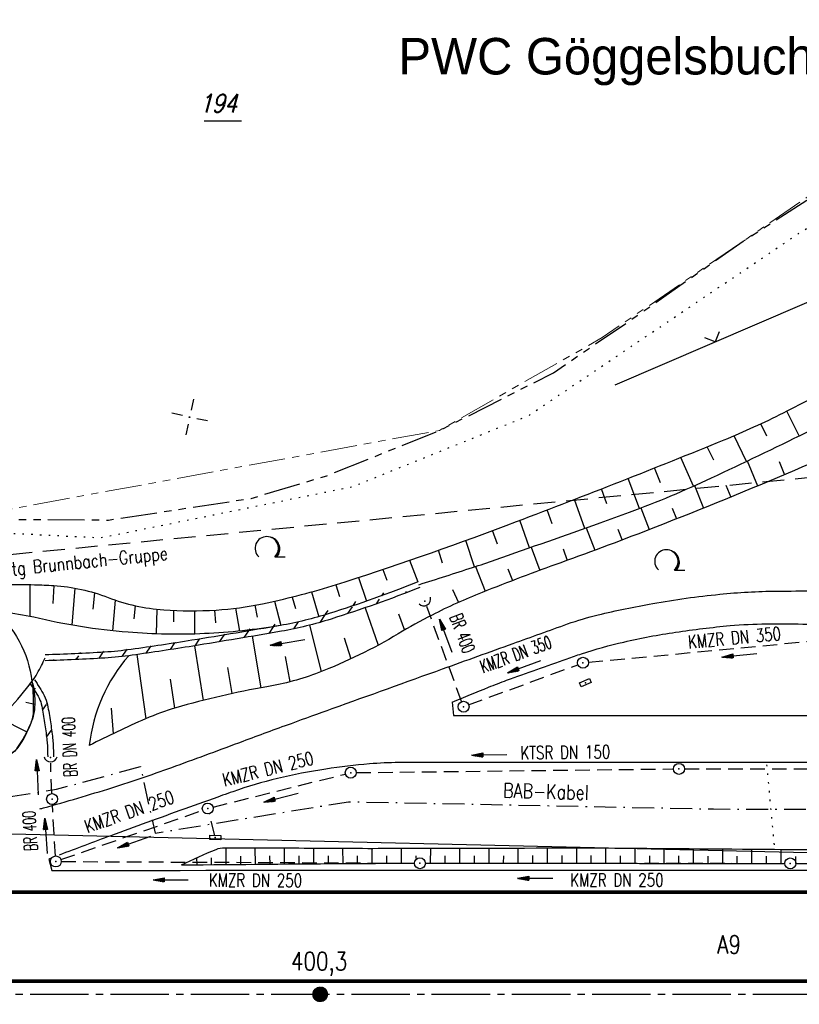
# Model space of a CAD drawing. Extents: x 0 to 1135, y 0 to 420.
# Tile 6 of 77: x 79 to 185, y 213 to 348. Entities that reach past the tile are written whole.
import ezdxf
from ezdxf.enums import TextEntityAlignment as Align

# ---------------------------------------------------------------- set-up
doc = ezdxf.new("R2010")
doc.units = 0
doc.header["$LTSCALE"] = 2
doc.header["$MEASUREMENT"] = 0
for name, pattern in [('ACHSE', [5.5, 4, -0.5, 0.5, -0.5]), ('AUSGEZOGEN', [0]), ('BAB-FM2', [2.6, 1.5, -0.5, 0.1, -0.5]), ('EinAusfädelung', [3.5, 2.5, -1]), ('GESTRICH-X2', [1.5, 1, -0.5]), ('GESTRICHELTX3', [2.25, 1.5, -0.75]), ('PHANTOMX2', [5, 2.5, -0.5, 0.5, -0.5, 0.5, -0.5]), ('PUNKTX2_STR', [0.6, 0.1, -0.5])]:
    doc.linetypes.add(name, pattern=pattern)
doc.layers.get('0').update_dxf_attribs({"color": 8, "linetype": 'AUSGEZOGEN'})
for name, color, linetype in [('ACHSETOP', 250, 'ACHSE'), ('BAB_FM', 8, 'BAB-FM2'), ('BOESCHG', 8, 'AUSGEZOGEN'), ('DURCHL', 200, 'GESTRICH-X2'), ('EINAUSF', 8, 'EinAusfädelung'), ('FBRTOP', 8, 'AUSGEZOGEN'), ('FLSTNR-BAB', 7, 'AUSGEZOGEN'), ('GRABEN', 8, 'AUSGEZOGEN'), ('GRENZL-BAB', 7, 'AUSGEZOGEN'), ('HEKT_B', 250, 'CONTINUOUS'), ('KANAL', 200, 'GESTRICH-X2'), ('Lichtwellenleiter COLT', 8, 'PHANTOMX2'), ('Lichtwellenleiter GLH', 8, 'PHANTOMX2'), ('NETZ', 250, 'AUSGEZOGEN'), ('NUTZUNG', 8, 'PUNKTX2_STR'), ('PFEIL', 200, 'CONTINUOUS'), ('PFEILTOP', 8, 'AUSGEZOGEN'), ('Rinne', 200, 'CONTINUOUS'), ('RRB', 4, 'AUSGEZOGEN'), ('SCHRIFT', 8, 'AUSGEZOGEN'), ('SCHSYMBOL', 200, 'AUSGEZOGEN'), ('TEXTO', 200, 'CONTINUOUS'), ('W-LTG', 8, 'GESTRICHELTX3'), ('WALD', 8, 'AUSGEZOGEN'), ('ZAUN', 8, 'AUSGEZOGEN')]:
    doc.layers.add(name, color=color, linetype=linetype)
doc.styles.add('ROMANS', font='romans.shx', dxfattribs={"width": 0.8})
doc.styles.add('UNIR-O', font='unir_o.shx')
pattern_1 = [(56.3775491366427, (83.78803762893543, 260.6729717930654), (-2.081760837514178, 1.384294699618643), [])]

# ---------------------------------------------------------------- blocks, each defined once
blk = doc.blocks.new('IKR')
at = {"color": 0}
for p, q in [((0, 1), (0, 2.5)), ((-2.5, 0), (-1, 0)), ((1, 0), (2.5, 0)), ((0, -2.5), (0, -1))]:
    blk.add_line(p, q, dxfattribs=at)
blk.add_circle((0, 0), 0.05, dxfattribs=at)
blk.add_point((0, 0), dxfattribs=at)
blk = doc.blocks.new('*X18')
at = {"color": 0}
for p, q in [((212.2338378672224, 257.3935923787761), (213.2417524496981, 258.4015069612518)), ((212.2358318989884, 257.4662970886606), (213.1690477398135, 258.3995129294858)), ((212.2367523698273, 257.3257962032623), (213.3095486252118, 258.3985924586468)), ((212.2437289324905, 257.2620620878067), (213.3732827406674, 258.3916158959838)), ((212.2440325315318, 257.5452083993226), (213.0901364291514, 258.3913122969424)), ((212.2541807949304, 257.201803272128), (213.4335415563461, 258.3811640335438)), ((212.2606187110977, 257.6325052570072), (213.0028395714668, 258.3747261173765)), ((212.2676832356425, 257.1445950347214), (213.4907497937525, 258.3676615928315)), ((212.283919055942, 257.0901201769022), (213.5452246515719, 258.3514257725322)), ((212.2898237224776, 257.732420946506), (212.9029238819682, 258.3455211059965)), ((212.3026459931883, 257.0381364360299), (213.5972083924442, 258.3326988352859)), ((212.3236761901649, 256.9884559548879), (213.6468888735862, 258.3116686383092)), ((212.3425626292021, 257.8558705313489), (212.7794742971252, 258.2927821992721)), ((212.3468627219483, 256.9409318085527), (213.6944130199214, 258.2884821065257)), ((212.3720904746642, 256.8954488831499), (213.7398959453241, 258.2632543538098)), ((212.3992698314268, 256.8519175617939), (213.7834272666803, 258.2360749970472)), ((212.4283322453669, 256.8102692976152), (213.8250755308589, 258.2070125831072)), ((212.4592271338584, 256.7704535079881), (213.864891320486, 258.1761176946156)), ((212.4919197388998, 256.7324354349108), (213.9029093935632, 258.1434250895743)), ((212.5263897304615, 256.6961947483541), (213.9391500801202, 258.1089550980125)), ((212.5626304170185, 256.6617247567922), (213.9736200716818, 258.0727144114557)), ((212.6006484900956, 256.6290321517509), (214.0063126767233, 258.0346963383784)), ((212.6404642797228, 256.5981372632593), (214.0372075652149, 257.9948805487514)), ((212.6821125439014, 256.5690748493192), (214.0662699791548, 257.9532322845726)), ((212.7256438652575, 256.5418954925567), (214.0934493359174, 257.9097009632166)), ((212.7711267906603, 256.5166677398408), (214.1186770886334, 257.8642180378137)), ((212.8186509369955, 256.4934812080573), (214.1418636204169, 257.8166938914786)), ((212.8683314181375, 256.4724510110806), (214.1628938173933, 257.7670134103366)), ((212.9203151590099, 256.4537240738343), (214.1816207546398, 257.7150296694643)), ((212.9747900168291, 256.437488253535), (214.1978565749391, 257.6605548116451)), ((213.0319982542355, 256.4239858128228), (214.2113590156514, 257.6033465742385)), ((213.0922570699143, 256.4135339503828), (214.2218108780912, 257.5430877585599)), ((213.1559911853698, 256.4065573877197), (214.2287874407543, 257.4793536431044)), ((213.2237873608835, 256.4036428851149), (214.2317019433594, 257.4115574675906)), ((213.2964920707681, 256.4056369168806), (214.2297079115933, 257.3388527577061)), ((213.3754033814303, 256.4138375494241), (214.22150727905, 257.2599414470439)), ((213.4627002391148, 256.43042372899), (214.2049210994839, 257.1726445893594)), ((213.5626159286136, 256.4596287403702), (214.1757160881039, 257.0727288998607)), ((213.6860655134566, 256.5123676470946), (214.1229771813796, 256.9492793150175))]:
    blk.add_line(p, q, dxfattribs=at)
blk = doc.blocks.new('SRMAST2')
at = {"color": 0}
blk.add_circle((0, 0), 0.9989724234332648, dxfattribs=at)
blk.add_point((0, 0), dxfattribs=at)
blk.add_blockref('*X18', (-213.2327699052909, -257.4025749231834))
blk = doc.blocks.new('LW')
at = {"color": 0}
blk.add_line((1.183104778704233, 0.00323922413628), (2.575020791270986, 0.00323922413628), dxfattribs=at)
for centre, radius, start, end in [((0.0650084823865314, 1.189342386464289), 1.6, 312.7201705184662, 226.724910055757), ((0.1693974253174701, 1.079625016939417), 1.681376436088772, 321.1991577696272, 68.98442766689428), ((0.0830341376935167, 1.129000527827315), 1.668210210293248, 319.2915744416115, 65.21006841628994)]:
    blk.add_arc(centre, radius, start, end, dxfattribs=at)
blk = doc.blocks.new('PFEIL2')
at = {"color": 0}
for p, q in [((0.8796887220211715, 0.0024565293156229), (-2.401395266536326, -0.0115320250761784)), ((0.8808543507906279, -0.2709205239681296), (0.8785230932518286, 0.2758335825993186)), ((0.8785230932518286, 0.2758335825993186), (2.42908935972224, 0.0090619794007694)), ((0.9110887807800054, 0.2702307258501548), (0.878570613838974, 0.2646884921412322)), ((0.9651190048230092, 0.2609349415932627), (0.8786494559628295, 0.2461975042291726)), ((1.019149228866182, 0.2516391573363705), (0.8787282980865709, 0.2277065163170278)), ((1.073179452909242, 0.24234337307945), (0.8788071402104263, 0.2092155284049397)), ((1.127209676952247, 0.2330475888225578), (0.8788859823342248, 0.1907245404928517)), ((1.18123990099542, 0.2237518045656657), (0.8789648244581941, 0.1722335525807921)), ((1.235270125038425, 0.2144560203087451), (0.8790436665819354, 0.1537425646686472)), ((1.289300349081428, 0.2051602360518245), (0.8791225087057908, 0.1352515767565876)), ((1.34333057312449, 0.195864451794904), (0.8792013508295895, 0.1167605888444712)), ((1.397360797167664, 0.1865686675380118), (0.8792801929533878, 0.0982696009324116)), ((1.451391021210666, 0.1772728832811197), (0.8793590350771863, 0.0797786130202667)), ((1.505421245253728, 0.1679770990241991), (0.8794378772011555, 0.0612876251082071)), ((1.559451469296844, 0.1586813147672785), (0.8795167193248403, 0.0427966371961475)), ((1.613481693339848, 0.1493855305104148), (0.8795955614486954, 0.024305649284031)), ((1.66751191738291, 0.140089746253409), (0.8796744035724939, 0.005814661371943)), ((1.721542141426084, 0.1307939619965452), (0.8797532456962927, -0.0126763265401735)), ((1.775572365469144, 0.1214981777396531), (0.8798320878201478, -0.0311673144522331)), ((1.82960258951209, 0.1122023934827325), (0.8799109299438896, -0.0496583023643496)), ((1.883632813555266, 0.1029066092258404), (0.8799897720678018, -0.0681492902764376)), ((1.937663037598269, 0.0936108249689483), (0.8800686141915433, -0.08664027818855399)), ((1.991693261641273, 0.0843150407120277), (0.8801474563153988, -0.105131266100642)), ((2.045723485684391, 0.0750192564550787), (0.8802262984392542, -0.1236222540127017)), ((2.099753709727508, 0.0657234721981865), (0.8803051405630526, -0.1421132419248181)), ((2.153783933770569, 0.056427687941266), (0.8803839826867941, -0.1606042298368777)), ((2.207814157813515, 0.0471319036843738), (0.8804628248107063, -0.1790952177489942)), ((2.26184438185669, 0.0378361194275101), (0.8805416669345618, -0.1975862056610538)), ((2.315874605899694, 0.0285403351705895), (0.8806205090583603, -0.2160771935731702)), ((2.36990482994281, 0.0192445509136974), (0.8806993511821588, -0.2345681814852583)), ((2.423935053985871, 0.009948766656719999), (0.8807781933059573, -0.2530591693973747)), ((2.42908935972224, 0.0090619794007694), (0.8808543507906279, -0.2709205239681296))]:
    blk.add_line(p, q, dxfattribs=at)
blk = doc.blocks.new('GST')
at = {"color": 0}
blk.add_circle((0, 0), 0.75, dxfattribs=at)
blk.add_point((0, 0), dxfattribs=at)
blk = doc.blocks.new('10')
blk.add_blockref('GST', (0, 0))
blk = doc.blocks.new('40')
at = {"color": 0}
blk.add_arc((0.0246800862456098, 0.3106833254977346), 0.9100732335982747, 192.5363002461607, 347.4636997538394, dxfattribs=at)
blk.add_point((0, 0), dxfattribs=at)
blk = doc.blocks.new('30')
at = {"color": 0}
for p, q in [((-0.75, -0.289999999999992), (-0.75, 0.2927511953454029)), ((-0.75, 0.2927511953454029), (0.7528554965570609, 0.2927511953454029)), ((0.7528554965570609, 0.2927511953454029), (0.7528554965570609, -0.289999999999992)), ((0.7528554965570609, -0.289999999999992), (-0.75, -0.289999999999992))]:
    blk.add_line(p, q, dxfattribs=at)
blk.add_point((0, 0), dxfattribs=at)
blk = doc.blocks.new('ZR')
at = {"color": 0}
for p, q in [((-1.046287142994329, -1.047105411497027), (0, 0)), ((0, 0), (1.074136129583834, -1.076709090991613))]:
    blk.add_line(p, q, dxfattribs=at)

msp = doc.modelspace()

# ---------------------------------------------------------------- hatches: boundary and pattern name
at = {"layer": 'Rinne'}
h = msp.add_hatch(dxfattribs=at)
h.set_pattern_fill('ANSI31', color=256, scale=20, style=0)
h.set_pattern_definition(pattern_1)
edge = h.paths.add_edge_path()
edge.add_arc((67.01128120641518, 436.8221435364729), 179.681551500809, 287.5594539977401, 291.6805803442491, ccw=False)
edge.add_arc((105.4058982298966, 315.4891312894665), 52.41864851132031, 279.9046580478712, 287.5594539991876, ccw=False)
edge.add_arc((-42.61366082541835, 1163.196052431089), 912.9515148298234, 279.1326620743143, 279.90465804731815, ccw=False)
edge.add_arc((34.56179104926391, 683.1261722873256), 426.717887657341, 278.00317651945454, 279.13266212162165, ccw=False)
edge.add_arc((87.193889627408, 308.7799221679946), 48.68977656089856, 273.5765056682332, 278.0031765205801, ccw=False)
edge.add_arc((75.81992074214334, 490.7546860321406), 231.0196475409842, 271.5512900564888, 273.57650566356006, ccw=False)
edge.add_arc((67.01128120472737, 436.8221435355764), 178.8815515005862, 287.55945399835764, 291.68058034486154, ccw=False)
edge.add_arc((105.4058982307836, 315.4891312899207), 51.61864851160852, 279.90465804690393, 287.5594539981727, ccw=False)
edge.add_arc((-42.61366082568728, 1163.196052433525), 912.1515148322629, 279.1326620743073, 279.90465804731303, ccw=False)
edge.add_arc((34.5617910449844, 683.1261723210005), 425.9178876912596, 278.00317651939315, 279.1326621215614, ccw=False)
edge.add_arc((87.19388962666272, 308.7799221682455), 47.88977656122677, 273.5765056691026, 278.0031765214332, ccw=False)
edge.add_arc((75.81992074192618, 490.7546860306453), 230.2196475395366, 271.55129005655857, 273.57650566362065, ccw=False)
h = msp.add_hatch(dxfattribs=at)
h.set_pattern_fill('ANSI31', color=256, scale=20, style=0)
h.set_pattern_definition(pattern_1)
edge = h.paths.add_edge_path()
edge.add_arc((66.87359832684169, 247.1043520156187), 16.22926170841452, 27.8322422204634, 36.40722998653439, ccw=False)
edge.add_arc((77.85239453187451, 252.9007124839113), 3.814280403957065, 10.751280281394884, 27.832242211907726, ccw=False)
edge.add_arc((18.62563469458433, 241.6547896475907), 64.0992690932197, 8.680023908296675, 10.751280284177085, ccw=False)
edge.add_arc((23.23907776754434, 242.3590995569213), 59.43237404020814, 6.52949653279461, 8.680023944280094, ccw=False)
edge.add_arc((68.32868126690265, 247.5199263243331), 14.04838482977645, 2.9436672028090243, 6.529496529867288, ccw=False)
edge.add_arc((37.62169248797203, 245.940913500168), 44.79594475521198, 0.9164452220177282, 2.943667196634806, ccw=False)
edge.add_arc((66.87359832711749, 247.1043520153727), 17.02926170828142, 27.83224222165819, 36.40722998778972, ccw=False)
edge.add_arc((77.85239453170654, 252.9007124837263), 4.614280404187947, 10.75128028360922, 27.832242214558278, ccw=False)
edge.add_arc((18.62563469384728, 241.6547896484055), 64.89926909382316, 8.680023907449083, 10.751280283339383, ccw=False)
edge.add_arc((23.23907778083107, 242.3590995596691), 60.23237402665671, 6.529496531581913, 8.680023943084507, ccw=False)
edge.add_arc((68.32868126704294, 247.5199263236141), 14.84838482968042, 2.943667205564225, 6.529496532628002, ccw=False)
edge.add_arc((37.62169248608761, 245.9409135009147), 45.59594475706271, 0.9164452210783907, 2.943667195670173, ccw=False)

# ---------------------------------------------------------------- linework, layer by layer
at = {"layer": 'ACHSETOP'}
msp.add_lwpolyline([(25, 214.1312712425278), (194.744534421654, 214.1304461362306), (394.745133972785, 214.1308296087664), (444.7447424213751, 214.1307863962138), (469.7446519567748, 214.1312535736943), (494.7443508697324, 214.1307431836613), (519.745237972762, 214.1309997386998), (544.7449368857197, 214.1304893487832), (569.7448464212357, 214.1309565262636), (594.7445453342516, 214.1304461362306), (599.2508214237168, 214.1313431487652), (619.7458306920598, 214.2370034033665), (644.7422943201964, 214.65352962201), (669.7306578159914, 215.3837999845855), (694.7093872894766, 216.430190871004), (719.6719854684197, 217.7910333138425), (744.6153090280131, 219.4659816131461), (769.5354476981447, 221.4558782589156)], dxfattribs=at)
at = {"layer": 'BAB_FM', "flags": 128}
msp.add_lwpolyline([(25, 243.9486293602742), (32.61148623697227, 242.5215738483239), (37.11158340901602, 234.7216299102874), (83.60574389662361, 242.2090795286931), (95.11145149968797, 245.3102856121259), (97.111564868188, 236.2103105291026), (123.6115112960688, 240.5106406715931), (173.6115237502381, 239.5112635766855), (223.6115249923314, 239.4118864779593), (273.6115299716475, 239.0125093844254), (283.6115249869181, 239.4126339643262), (283.6115822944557, 234.8126339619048), (281.1115822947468, 234.8126028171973)], dxfattribs=at)
at = {"layer": 'BOESCHG'}
for p, q in [((185.3300537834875, 290.5923785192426), (183.659354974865, 294.0098944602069)), ((180.9091668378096, 290.5492239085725), (180.0861771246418, 292.2539658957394)), ((178.1256789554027, 287.1143586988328), (176.4494621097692, 290.6306856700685)), ((173.6361825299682, 287.2601582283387), (172.7616562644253, 289.1182654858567)), ((170.8786938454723, 283.7263546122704), (169.1272835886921, 287.6514908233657)), ((166.363591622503, 284.1784660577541), (165.5233364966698, 286.2100423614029)), ((178.233610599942, 287.1669268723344), (179.6593544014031, 283.7417273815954)), ((182.5854068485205, 287.0898887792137), (183.3474892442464, 285.2901654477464)), ((163.4869309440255, 280.6691389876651), (161.9174196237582, 284.780760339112)), ((159.0013020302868, 281.3152425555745), (158.2678468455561, 283.3473197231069)), ((171.0181111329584, 283.7897465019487), (172.2550243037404, 280.7126526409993)), ((175.2979826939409, 283.8385678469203), (175.9618200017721, 282.2158707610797)), ((155.9661869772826, 277.9423179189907), (154.5632599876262, 281.9057463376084)), ((151.5140766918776, 278.5387536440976), (150.8333887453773, 280.4679985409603)), ((163.6653868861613, 280.7384655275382), (164.8141661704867, 277.7744521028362)), ((167.9504664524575, 280.7227753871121), (168.5391059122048, 279.2321292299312)), ((148.4219911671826, 275.2805290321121), (147.0990618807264, 279.0422182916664)), ((156.1888194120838, 278.0221910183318), (157.3344887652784, 274.9365702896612)), ((160.5074890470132, 277.8495016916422), (161.0793765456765, 276.3422035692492)), ((144.0028622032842, 275.795398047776), (143.357853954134, 277.6354159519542)), ((140.862709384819, 272.6623329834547), (139.6772962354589, 276.2844965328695)), ((148.6470572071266, 275.3607490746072), (149.8220398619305, 272.1865263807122)), ((153.0095721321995, 275.1272668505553), (153.5796924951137, 273.5576234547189)), ((136.4942494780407, 273.1881791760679), (135.9321808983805, 274.9434153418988)), ((131.9738993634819, 273.5624522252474), (133.0958181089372, 270.595059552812)), ((141.016976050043, 272.7139669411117), (142.3487450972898, 269.3321849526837)), ((145.4583877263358, 272.4009923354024), (146.078031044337, 270.7786295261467)), ((124.9716869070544, 271.2102812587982), (126.0860881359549, 267.9767211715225)), ((128.3332204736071, 272.325088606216), (128.8424501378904, 270.8590208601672)), ((79.97266998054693, 270.2374092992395), (79.97448495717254, 265.8770357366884)), ((83.23806508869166, 270.1069103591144), (83.10202842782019, 267.6673125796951)), ((86.11076304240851, 269.758632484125), (85.71235865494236, 264.6865402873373)), ((121.8807004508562, 270.2152775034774), (122.3772734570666, 268.5875844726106)), ((88.80193293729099, 269.1174332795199), (88.60416972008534, 266.8679661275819)), ((115.8799264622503, 268.5379395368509), (116.3713608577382, 266.9565554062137)), ((118.5369362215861, 269.2358379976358), (119.5324988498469, 265.8411300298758)), ((137.8640400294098, 269.563201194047), (138.6587564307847, 267.7893426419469)), ((91.67217328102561, 268.1153821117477), (91.2671564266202, 263.9070602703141)), ((94.38382725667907, 267.3508399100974), (94.18741388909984, 265.549197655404)), ((108.1514218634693, 266.9967298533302), (108.6890924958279, 263.8745775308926)), ((110.7994450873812, 267.4043000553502), (111.1010138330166, 265.7708652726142)), ((113.4679560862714, 267.9647710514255), (114.3448410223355, 264.6503648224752)), ((125.8936467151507, 267.0635866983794), (127.6724421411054, 261.9352984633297)), ((97.3493466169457, 266.8620524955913), (97.25463890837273, 263.4863406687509)), ((99.65707574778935, 266.7011263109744), (99.64524743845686, 265.1480559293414)), ((102.5144599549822, 266.6479914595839), (102.4942635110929, 263.4701370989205)), ((105.2794043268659, 266.7383274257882), (105.3888933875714, 265.0054919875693)), ((130.4767099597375, 266.2150878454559), (131.2955769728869, 264.0138185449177)), ((118.2618971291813, 264.6724689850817), (119.8683987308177, 258.3223559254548)), ((110.4085736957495, 263.1611429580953), (111.6102700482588, 256.0930936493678)), ((123.0229840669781, 262.9303206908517), (123.9456973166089, 260.0656998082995)), ((102.5159851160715, 261.8548138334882), (103.7185751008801, 254.3860164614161)), ((94.60661122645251, 260.6549640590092), (95.8543190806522, 251.8761764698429)), ((114.9550555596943, 260.3763123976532), (115.5596115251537, 256.9123945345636)), ((107.0585374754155, 258.9055024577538), (107.6533646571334, 255.311671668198)), ((99.16586291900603, 257.2697231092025), (99.76761848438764, 253.3030767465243)), ((79.39299877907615, 254.1389724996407), (80.63868616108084, 253.8626887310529)), ((91.11955806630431, 253.3288378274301), (91.36776534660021, 249.8228464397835)), ((75.82432556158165, 251.9348409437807), (79.53400261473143, 250.0570984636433)), ((106.8671843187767, 231.9031225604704), (106.8455232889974, 234.2090133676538)), ((110.8670166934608, 231.939681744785), (110.8468336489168, 234.2108745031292)), ((114.8668670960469, 231.9742122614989), (114.848292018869, 234.190975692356)), ((118.8667344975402, 232.0067141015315), (118.8498278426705, 234.1543747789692)), ((122.8666178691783, 232.0371872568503), (122.8512058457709, 234.1298206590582)), ((126.8665301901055, 232.0631332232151), (126.8562417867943, 234.1218425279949)), ((130.8665025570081, 232.0765695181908), (130.8629733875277, 234.1275590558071)), ((134.8664993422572, 232.0777802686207), (134.8672326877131, 234.1353799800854)), ((138.8664990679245, 232.0763309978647), (138.8672604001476, 234.1441022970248)), ((142.8664987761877, 232.0748346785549), (142.8672887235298, 234.1537337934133)), ((146.8664984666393, 232.0732913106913), (146.86731752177, 234.1642744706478)), ((150.8664981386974, 232.0717008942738), (150.867347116, 234.1757243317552)), ((154.8664977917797, 232.0700634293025), (154.8673770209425, 234.1875323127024)), ((158.8664974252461, 232.0683789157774), (158.8673977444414, 234.1767549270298)), ((162.8664970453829, 232.0666494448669), (162.8673965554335, 234.1441354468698)), ((166.8664967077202, 232.0649577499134), (166.8673416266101, 234.1114983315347)), ((170.8664964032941, 232.0633466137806), (170.8672879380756, 234.0788431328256)), ((174.8664961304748, 232.0618160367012), (174.8672354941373, 234.046169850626)), ((178.8664958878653, 232.0603660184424), (178.8671842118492, 234.013478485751)), ((182.8664956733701, 232.0589965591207), (182.8671342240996, 233.9806267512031)), ((102.8673710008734, 231.8645347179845), (102.8575544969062, 232.8559974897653)), ((104.8672752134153, 231.884082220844), (104.8584005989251, 232.8039800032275)), ((108.8670981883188, 231.9216557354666), (108.8566280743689, 233.0671597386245)), ((112.8669397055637, 231.9572005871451), (112.8572429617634, 233.0804229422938)), ((116.8667987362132, 231.9907167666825), (116.8579329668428, 233.0817927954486)), ((120.8666742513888, 232.0222042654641), (120.8586069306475, 233.0811149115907)), ((124.8665658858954, 232.0514999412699), (124.8596901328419, 233.0876288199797)), ((128.8665108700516, 232.0714897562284), (128.863063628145, 233.0977389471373)), ((132.8664463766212, 232.728488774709), (132.8664154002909, 233.104865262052)), ((136.8664992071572, 232.0770615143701), (136.8668728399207, 233.1083445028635)), ((140.8664989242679, 232.0755887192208), (140.8668867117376, 233.1121965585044)), ((144.8664986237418, 232.0740688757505), (144.8669008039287, 233.1164796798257)), ((148.8664983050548, 232.0725019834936), (148.8669152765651, 233.1211938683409)), ((152.8664979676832, 232.0708880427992), (152.8669300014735, 233.1263391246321)), ((156.8664976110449, 232.0692270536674), (156.8669434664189, 233.1279405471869)), ((160.8664972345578, 232.0675190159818), (160.8669502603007, 233.1139832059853)), ((164.8664968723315, 232.0657935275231), (164.8669328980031, 233.096806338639)), ((168.8664965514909, 232.0641421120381), (168.8669055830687, 233.0796575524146)), ((172.8664962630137, 232.0625712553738), (172.8668789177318, 233.0625400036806)), ((176.8664960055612, 232.0610809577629), (176.8668528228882, 233.0454536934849)), ((180.8664957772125, 232.0596712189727), (180.8668274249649, 233.028398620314)), ((184.8664961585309, 232.0585463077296), (184.866275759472, 233.0107542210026)), ((100.8674718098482, 231.844480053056), (100.8671839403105, 231.8728285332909))]:
    msp.add_line(p, q, dxfattribs=at)
for points in [[(113.5099453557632, 267.974263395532, 0.02259543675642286), (123.1754963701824, 270.6254271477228, 0.01246212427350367), (146.6428853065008, 278.8689844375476, 0.006100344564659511), (175.0544081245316, 290.0504026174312, 0.0208549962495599), (183.1800690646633, 293.7656003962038, 0.007460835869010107), (191.6641956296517, 298.2416348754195, 0.002459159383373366)], [(200.8488519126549, 293.0981854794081, -0.009136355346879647), (184.7030950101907, 285.8670763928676, -0.007859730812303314), (165.6604386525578, 278.1043062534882, -0.006169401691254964), (152.6749791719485, 273.2309562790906, 0.007427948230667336), (141.8997355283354, 269.1561142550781, 0.02394151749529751), (135.0511844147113, 266.0625649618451, -0.04301378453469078)], [(80.25714259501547, 256.974158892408, -0.07476235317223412), (80.63609827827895, 253.8050741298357, -0.09161473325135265), (80.08409785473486, 251.2522491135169, -0.05422373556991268), (78.19889017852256, 247.8340777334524, -0.1323542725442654), (76.95300662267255, 246.7947340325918, -0.03953723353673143), (73.88415059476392, 245.6638936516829, -0.02601596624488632), (69.04002279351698, 244.570491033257, -0.002592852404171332), (63.2514240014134, 243.607852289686, -0.002613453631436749), (57.49882170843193, 242.7126515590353, -0.008489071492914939), (54.85774796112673, 242.361523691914, -0.00509907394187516), (50.44676199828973, 241.8966694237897, -0.1604293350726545), (45.67696098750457, 242.9800688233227, -0.1295357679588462), (41.48954615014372, 247.284114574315, -0.1402686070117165), (40.50249232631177, 251.4011330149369, -0.09964277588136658), (41.91731319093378, 257.131928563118, -0.093054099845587), (46.98443917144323, 264.1367409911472, -0.1251182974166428), (52.63485696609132, 267.2976147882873, -0.02098339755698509), (58.86881274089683, 268.6859673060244, -0.02177114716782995), (64.96972788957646, 269.5061566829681, -0.0143078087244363), (76.38966013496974, 270.2092178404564, -0.01474955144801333), (80.61623355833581, 270.2234874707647, -0.07668658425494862)], [(80.61623355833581, 270.2234874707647, -0.009157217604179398), (83.23806508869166, 270.1069103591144, -0.07668658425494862), (90.68595672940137, 268.4740584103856, 0.07498837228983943), (98.2948844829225, 266.7789509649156, 0.03271002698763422), (105.4667639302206, 266.7495036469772, 0.03647701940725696), (111.8418782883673, 267.6102985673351, 0.003847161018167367), (113.5099453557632, 267.974263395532, 0.01246212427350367)], [(114.2847800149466, 264.6398409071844, -0.0312354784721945), (103.8802312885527, 263.5206543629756, -0.03123547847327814), (93.41730965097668, 263.7063517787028, -0.01952591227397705), (86.91829493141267, 264.4850130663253, -0.01952591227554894), (80.49983445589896, 265.7683177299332)], [(135.0511844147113, 266.0625649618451, 0.01682495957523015), (130.4300214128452, 263.5031323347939, -0.04301378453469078), (119.5293776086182, 258.1908359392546, -0.04951821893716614), (112.4236054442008, 256.2354469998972, 0.02853761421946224), (99.98279838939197, 253.3665646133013, 0.03170995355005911), (95.81213918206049, 251.8578517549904, 0.01648165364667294), (88.11012262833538, 248.1993024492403)], [(100.7540318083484, 231.8443273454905, -0.02152675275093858), (105.4803180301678, 233.9811126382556, -0.09480816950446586), (106.6461229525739, 234.2083514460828, -0.003447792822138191), (116.793862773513, 234.1734378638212, 0.003009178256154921), (128.4206534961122, 234.1232361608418, 0.0003655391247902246), (154.1526271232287, 234.1858082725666, -0.002222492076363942), (158.384862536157, 234.1803816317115, -0.0006062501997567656), (158.6381493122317, 234.1786238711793, -6.584914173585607e-06), (181.9571737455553, 233.9882117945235, -0.0005804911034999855), (188.6917343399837, 233.9253125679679, -9.075853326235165e-05), (193.35205551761, 233.8755291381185)], [(100.7540318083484, 231.8443273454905, -0.0007426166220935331), (124.1801275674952, 232.0477517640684, -0.001715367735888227), (132.5558802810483, 232.0793074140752, -2.114776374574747e-05)], [(134.2953806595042, 232.0789833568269, -2.04871739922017e-05), (162.1640276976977, 232.0679548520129, 2.655298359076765e-05), (183.2590321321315, 232.0598665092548, 0.0007639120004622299)], [(184.9965173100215, 232.0595827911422, 0.0005999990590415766), (188.1732356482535, 232.064442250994, 0.0002102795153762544), (202.8664181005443, 232.1107297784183)]]:
    msp.add_lwpolyline(points, format="xyb", dxfattribs=at)
at = {"layer": 'BOESCHG', "flags": 128}
msp.add_lwpolyline([(80.49983445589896, 265.7683177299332, 0.04197905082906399), (72.1238857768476, 266.8248886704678, 0.05689842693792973), (65.90226356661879, 266.3755155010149, 0.02533644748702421), (56.33411495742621, 264.0701131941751, 0.05940643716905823), (52.46630552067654, 262.4084389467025, 0.06250602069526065), (49.56901404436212, 260.2091161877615, 0.04777550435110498), (46.50387255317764, 256.5786888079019, 0.1042424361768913), (44.32369665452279, 251.3925887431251, 0.1819707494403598), (44.88020426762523, 248.1463068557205, 0.1488700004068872), (47.67160022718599, 245.5694976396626, 0.1504206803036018), (51.39011385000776, 245.0026533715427, 0.002993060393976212), (53.82742633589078, 245.3792854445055, 0.003233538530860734), (56.07896309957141, 245.7559751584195, 0.00459834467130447), (65.6070216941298, 247.5038891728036, 0.01166717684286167), (69.33831930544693, 248.3146541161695, 0.06095978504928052), (71.87381872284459, 249.2663145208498, 0.04392773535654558), (75.03504066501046, 251.2864616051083, 0.04293090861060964), (77.09858202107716, 253.179152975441, 0.02431612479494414), (80.25714259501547, 256.974158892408, 0.034433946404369), (80.97940465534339, 258.0846361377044, 0.01903584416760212), (82.06321232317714, 260.2195625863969)], format="xyb", dxfattribs=at)
at = {"layer": 'BOESCHG'}
msp.add_arc((110.2976543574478, 245.804570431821), 22.31639096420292, 138.8117602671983, 173.8398310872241, dxfattribs=at)
at = {"layer": 'DURCHL'}
for p, q in [((139.1026568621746, 254.2273520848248), (134.3310771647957, 267.2433354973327)), ((82.9672640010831, 241.6117282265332), (82.81515113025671, 245.8007366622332)), ((83.45945983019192, 233.0663666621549), (83.06149187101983, 240.1214510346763))]:
    msp.add_line(p, q, dxfattribs=at)
at = {"layer": 'EINAUSF', "const_width": 0.4999999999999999, "flags": 128}
msp.add_lwpolyline([(25, 228.1312712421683), (82.97372446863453, 228.1309894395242)], dxfattribs=at)
at = {"layer": 'FBRTOP'}
for points in [[(661.1426940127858, 179.1088802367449, 1.061169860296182e-06), (685.9442352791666, 183.7694809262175, 9.778060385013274e-05)], [(439.533223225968, 157.4530241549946, -0.0009303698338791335), (440.9607416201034, 156.6930416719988, -0.00184202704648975), (441.6796140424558, 156.305197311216, -0.0007018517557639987), (443.249961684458, 155.447623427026, 0.000895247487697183), (444.4813347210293, 154.7757832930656, 0.03151667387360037), (447.6758739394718, 153.2926529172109, 0.03085940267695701), (451.1013883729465, 152.1955703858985, 0.03025932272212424), (454.5903804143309, 151.5327174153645, 0.03094338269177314), (458.055995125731, 151.3058142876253, 0.0008745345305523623), (468.2754360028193, 151.287794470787, 0.0002863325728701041), (499.4883023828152, 151.3052251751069, 3.816176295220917e-06), (556.3647149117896, 151.3699928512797, 6.721018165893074e-05)], [(700.6069191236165, 186.5318425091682, -1.603018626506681e-06), (715.0004535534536, 189.2435713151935, -2.280572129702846e-05)], [(323.9908782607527, 279.8832605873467, -6.034049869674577e-06), (352.8170726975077, 279.8831224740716, -0.0001907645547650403)], [(81.33197174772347, 239.5224092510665, 0.001050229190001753), (81.84431114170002, 239.6614987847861, 0.009990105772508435), (91.2065746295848, 242.4264885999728, 0.01053214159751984), (99.97201584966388, 245.411380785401, 0.002175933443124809), (109.1657454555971, 248.8052089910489, -0.003021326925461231), (115.7911438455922, 251.2382274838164, -4.541621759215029e-05), (121.3939591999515, 253.2568151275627, -1.68422537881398e-05), (136.5029991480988, 258.6981906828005, -0.0002095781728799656), (146.1529307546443, 262.1685849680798, -0.0002710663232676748), (153.6164671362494, 264.8445886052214, -0.02694362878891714), (157.7893349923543, 266.0891412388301, -0.01530912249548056), (165.2884278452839, 267.6511698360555, -0.01881521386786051), (174.4645771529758, 268.9173251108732, -0.02240875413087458), (182.2317345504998, 269.3424684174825, -0.001150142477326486), (184.26528592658, 269.3578650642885, -0.0002330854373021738), (194.2998506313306, 269.4060786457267, -0.002233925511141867), (198.0395649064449, 269.4055950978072, -0.001169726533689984), (205.1814153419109, 269.3560541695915)], [(357.8274631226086, 251.9591053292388, -0.01693936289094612), (354.5109280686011, 249.3260938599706, -0.02963642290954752), (352.4823486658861, 248.0031649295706, -0.05602525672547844), (349.0699982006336, 246.5334480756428, -0.06508824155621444), (345.9117957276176, 246.0083218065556, -0.003332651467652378), (342.4272103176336, 245.9103513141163, -0.005153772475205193), (340.1731416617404, 245.88525064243, -5.325198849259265e-05), (317.7233296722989, 245.8690576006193, -0.0001236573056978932), (308.0555029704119, 245.8655048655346, -9.671313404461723e-07), (277.5590618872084, 245.8618992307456, -2.914014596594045e-05), (276.5469138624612, 245.8618402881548), (222.119536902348, 245.8645305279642, 3.058692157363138e-05), (144.9392885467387, 245.8636134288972, 0.0001634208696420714), (130.493728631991, 245.8578366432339, 0.02188314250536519), (126.4702625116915, 245.6787303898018, 0.01467497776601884), (120.5076255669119, 244.9743149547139, 0.02289333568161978), (113.8796746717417, 243.6809258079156, 0.02429824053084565), (107.7771497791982, 241.879208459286, 0.002010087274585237), (106.3657834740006, 241.380444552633, 0.0002729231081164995), (95.98794869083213, 237.6596234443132, 0.00297197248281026), (91.03807242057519, 235.8485795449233, 0.001441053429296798), (83.98722332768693, 233.198046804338)], [(82.98223446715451, 232.816472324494, 8.441008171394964e-05), (82.56983277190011, 232.6596177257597)]]:
    msp.add_lwpolyline(points, format="xyb", dxfattribs=at)
at = {"layer": 'FBRTOP', "flags": 128}
for points in [[(137.8106037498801, 254.1415630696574, -0.004276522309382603), (142.8019526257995, 256.1886567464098, -0.00871618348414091), (145.2763280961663, 257.1291323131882, -0.001352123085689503), (153.5568294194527, 260.0870338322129, -0.005669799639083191), (155.541319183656, 260.7646480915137, -0.0230414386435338), (161.3232917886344, 262.3749952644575, -0.0191269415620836), (168.4260629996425, 263.7211530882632, -0.01462396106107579), (175.877209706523, 264.6181643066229, -0.02201842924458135), (180.8577163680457, 264.8500922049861, -0.001699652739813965), (184.6197164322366, 264.8467232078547, 0.0006637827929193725), (194.2524645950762, 264.8181401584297, 0.001556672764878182), (197.6612610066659, 264.8231634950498, 0.000761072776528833), (204.6333636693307, 264.8657574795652)], [(138.0040996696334, 252.2953942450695, 0.0001755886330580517), (186.5382989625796, 252.3080492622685, 0.0002400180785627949), (222.0441620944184, 252.3468202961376, 5.022112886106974e-06), (255.0184518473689, 252.3989870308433, 0.0006213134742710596), (255.2849843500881, 252.3997425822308, 0.01261065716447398), (257.3627266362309, 252.460632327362, 0.0170924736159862), (258.890496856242, 252.5965004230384, 0.02893970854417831), (259.7122026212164, 252.7466573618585, 0.01596723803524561), (261.1702431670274, 253.1510279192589, 0.01855089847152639), (263.3762533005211, 253.9303033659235, 0.02341729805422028), (265.0662740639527, 254.692109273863, 0.006423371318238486), (265.7188386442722, 255.034470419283, 0.01038035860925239), (266.1153259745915, 255.2597870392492, 0.02292183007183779), (267.3160337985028, 256.0522429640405, 0.018622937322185), (268.7076266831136, 257.1467056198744, 0.005839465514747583), (269.9231357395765, 258.2028601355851, 0.01485300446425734), (270.3835120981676, 258.6375835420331, 5.155318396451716e-05), (271.0552097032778, 259.310835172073, 0.0001017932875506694), (271.3952863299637, 259.6519075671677, 6.198303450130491e-05), (272.0789040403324, 260.3379762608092, -0.000160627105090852), (272.7625217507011, 261.0240449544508, -0.004325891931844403), (273.2607902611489, 261.5152057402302, 0.001387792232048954), (274.8228887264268, 263.0370268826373, 0.003303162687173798), (275.4789160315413, 263.6882463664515, 0.008207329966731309), (275.7368556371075, 263.956362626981, 0.06602885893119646), (275.8071517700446, 264.0552939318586, 0.04702507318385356), (275.8721033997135, 264.2124438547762, 0.08927087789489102), (275.8870783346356, 264.3367641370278, 0.06800834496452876), (275.8554956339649, 264.4975137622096, 0.07875255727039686), (275.777088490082, 264.645584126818, 0.0965086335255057), (275.6752770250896, 264.7374710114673, 0.05476889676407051), (275.5083815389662, 264.8144891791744, 0.07259296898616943), (275.3715857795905, 264.8390986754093, 0.003629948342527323), (275.0867681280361, 264.846449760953, 0.004035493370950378), (274.8305010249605, 264.8491338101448, 0.0002309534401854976), (273.5729169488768, 264.8515740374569, 0.0009994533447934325), (273.2823138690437, 264.8514227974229, 0.0004995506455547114), (272.5052372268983, 264.8486886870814, 0.0003093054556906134), (271.2502113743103, 264.8422426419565, 0.001315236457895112), (270.9906700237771, 264.8400662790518, 0.0008730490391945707), (270.5996929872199, 264.8350764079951, 0.01906100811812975), (270.3621715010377, 264.8225651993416, 0.008701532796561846), (269.8443439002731, 264.7663451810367, 0.02176594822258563), (269.3689578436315, 264.6851954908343, 0.01450085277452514), (268.6662849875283, 264.5120493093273, 0.0168903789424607), (268.1101089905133, 264.3373341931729, 0.02065902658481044), (267.6673260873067, 264.1607558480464, 0.01979892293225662), (267.238748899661, 263.948220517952, 0.01820090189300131), (266.7914673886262, 263.6823150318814, 0.0137259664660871), (266.197230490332, 263.2755942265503, 0.01659784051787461), (265.7270595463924, 262.9100508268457, 0.00649764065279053), (265.1056410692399, 262.379115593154, 0.0132970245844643), (264.8124491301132, 262.1078209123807, 0.0001901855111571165), (264.8068962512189, 262.1023975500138, 6.002270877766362e-06), (264.631007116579, 261.930473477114, 0.001591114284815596), (263.3913422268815, 260.7109869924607, 0.00149184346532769), (262.0772321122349, 259.4022258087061)], [(82.97373890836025, 231.1015956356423, -2.964317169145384e-06), (195.5954659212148, 231.1505003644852, -6.346087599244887e-06), (248.2021351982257, 231.1723662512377), (439.3011810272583, 231.2493351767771, 0.003411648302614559), (449.4670398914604, 231.3238361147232, -0.004027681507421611), (458.0781443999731, 231.3763332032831, -0.001793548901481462), (463.424682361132, 231.3466807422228, -0.0006229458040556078), (478.8174839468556, 231.1869125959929, -0.0007610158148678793), (481.7009469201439, 231.1490016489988, 0.0002709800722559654), (489.7987400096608, 231.0345962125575, 0.006690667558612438), (490.9600682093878, 231.0343593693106, 0.002083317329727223), (494.6890145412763, 231.099040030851)]]:
    msp.add_lwpolyline(points, format="xyb", dxfattribs=at)
for points in [[(137.8106037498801, 254.1415630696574), (138.0040996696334, 252.2953942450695)], [(82.56983277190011, 232.6596177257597), (82.97373890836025, 231.1015956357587)]]:
    msp.add_lwpolyline(points, dxfattribs=at)
at = {"layer": 'FBRTOP', "const_width": 0.4999999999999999}
for points in [[(82.97372446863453, 228.1309894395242), (194.7446024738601, 228.1304461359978), (394.7451071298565, 228.1308296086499), (444.7447545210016, 228.1307863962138), (469.7443903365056, 228.1312535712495), (494.6889539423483, 228.1307443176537)], [(25, 215.9135431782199), (107.2447835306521, 215.9131433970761), (194.7445430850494, 215.9127180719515), (294.744837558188, 215.9129098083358), (394.7451305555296, 215.9131015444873), (419.7449369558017, 215.9130799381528), (444.7447439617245, 215.9130583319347), (457.2446834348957, 215.9132919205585), (469.7446186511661, 215.9135255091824), (482.2444986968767, 215.9132703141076), (494.744387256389, 215.9130151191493), (507.2448068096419, 215.9131433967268)]]:
    msp.add_lwpolyline(points, dxfattribs=at)
at = {"layer": 'FLSTNR-BAB'}
msp.add_line((103.8192031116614, 333.7602702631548), (108.9692208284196, 333.7602702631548), dxfattribs=at)
at = {"layer": 'GRABEN', "flags": 128}
msp.add_lwpolyline([(133.2435908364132, 270.2233564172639, 0.002369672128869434), (140.6133650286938, 272.5820305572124, 0.005605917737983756), (143.7124158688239, 273.6286533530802, 0.0009683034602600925), (158.1054610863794, 278.7013070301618, 0.003459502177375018), (162.1213410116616, 280.1567615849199, 0.02092283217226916), (173.3376522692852, 284.852196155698, 0.008856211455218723), (199.1197785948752, 297.4980676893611, 0.02209469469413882), (211.3194916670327, 304.4492572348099, -0.02603366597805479), (221.7214497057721, 310.2681116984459, -0.03003110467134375), (228.6623616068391, 313.1857744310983, -0.04135191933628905), (233.957456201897, 314.5673768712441, -0.04103610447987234), (240.6857651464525, 315.1782809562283, -0.01304147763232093), (261.9086411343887, 314.8055718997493, -0.007183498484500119), (281.172029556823, 313.686884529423, -0.02766456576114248), (286.1452256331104, 313.0483838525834, -0.02396464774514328), (289.4987626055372, 312.2599026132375, -0.02233244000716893), (293.0035052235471, 311.0848283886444, -0.06050331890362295), (298.4810228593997, 308.1700815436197, 0.03593277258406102), (307.4312543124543, 302.8288166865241, 0.02399618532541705), (317.2256872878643, 298.4757132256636, 0.05478576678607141), (321.7725423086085, 297.2623489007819, 0.06530703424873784), (324.6749388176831, 297.2017090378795, 0.04324845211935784), (328.9644697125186, 298.0533104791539, 0.0532233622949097), (330.4685767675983, 298.6694218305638, 0.0347153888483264), (332.5704800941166, 300.0004835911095)], format="xyb", dxfattribs=at)
at = {"layer": 'GRENZL-BAB'}
msp.add_line((193.378, 233.349), (25.00000000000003, 237.2862287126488), dxfattribs=at)
at = {"layer": 'KANAL'}
for p, q in [((139.1026568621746, 254.2273520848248), (134.3310771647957, 267.2433354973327)), ((156.4672504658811, 259.5974427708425), (197.6523600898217, 263.5107168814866)), ((140.0578733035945, 253.7658084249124), (155.0217607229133, 259.2695397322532)), ((82.9672640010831, 241.6117282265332), (82.81515113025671, 245.8007366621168)), ((105.0727587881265, 239.7582352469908), (123.1846495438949, 244.2952401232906)), ((124.6644206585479, 244.4878886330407), (168.1226131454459, 245.0021519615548)), ((169.6245846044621, 244.9987261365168), (213.0012411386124, 244.9873718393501)), ((84.21881255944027, 232.5836002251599), (103.6387526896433, 239.3317009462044)), ((105.2885099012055, 235.8924365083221), (104.5570456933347, 238.861513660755)), ((84.25804827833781, 232.3194098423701), (132.6394877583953, 232.0920910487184)), ((134.1404816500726, 232.0888758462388), (183.3645953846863, 232.0646262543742)), ((184.8663562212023, 232.0602228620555), (233.0194361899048, 232.1071538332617))]:
    msp.add_line(p, q, dxfattribs=at)
at = {"layer": 'Lichtwellenleiter COLT', "lineweight": 0, "flags": 128}
msp.add_lwpolyline([(303.8631764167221, 328.1359627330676), (301.883779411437, 328.077634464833), (254.3742587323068, 331.0509062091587), (225.6425487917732, 331.3491407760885), (199.1201905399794, 327.4682887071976), (192.6171250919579, 326.8644345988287), (187.8474004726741, 324.2401771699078), (158.3769020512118, 304.0647410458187), (136.0582972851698, 291.3503247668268), (69.3375102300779, 279.1290697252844), (51.17126420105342, 280.3220513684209), (43.36604273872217, 279.4668216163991), (40.53973531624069, 272.1888420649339), (39.74631246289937, 262.1916934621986), (40.33456064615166, 247.3549699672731), (42.39189871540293, 241.5207725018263), (40.15849160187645, 239.1786382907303), (24.99999999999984, 239.9597674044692)], dxfattribs=at)
at = {"layer": 'Lichtwellenleiter GLH', "flags": 128}
msp.add_lwpolyline([(40.31778048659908, 238.7832181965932), (40.43612487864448, 239.622110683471), (40.45680412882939, 265.294655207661), (43.42767300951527, 279.4300152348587), (58.38868511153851, 279.8022394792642), (72.17665399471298, 279.2119412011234), (90.75734636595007, 279.078434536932), (110.2582586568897, 282.0385056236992), (120.649292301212, 285.1527812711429), (136.0731554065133, 291.3338251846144), (151.7032561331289, 299.2554770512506), (163.1633319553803, 307.0751421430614), (177.6643587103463, 317.2532197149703), (192.6405592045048, 326.8972346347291), (209.2384495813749, 329.4874506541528), (233.4159416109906, 331.4726602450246), (254.4000692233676, 331.0852401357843), (281.6172881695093, 329.5880968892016), (302.7244184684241, 328.2095358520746), (316.2271089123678, 330.6441807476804), (327.6413457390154, 334.5098013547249), (339.6379693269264, 339.093874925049), (361.4964798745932, 335.6619951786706), (388.5907814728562, 331.9848378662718), (411.0398618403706, 328.4073034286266), (413.0395505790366, 325.4201137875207)], dxfattribs=at)
at = {"layer": 'NUTZUNG'}
msp.add_line((180.8842749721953, 245.5689741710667), (181.9571737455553, 233.9882117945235), dxfattribs=at)
at = {"layer": 'NUTZUNG', "flags": 128}
msp.add_lwpolyline([(41.80146384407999, 279.0704658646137), (89.65075330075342, 276.6541755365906), (124.1958021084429, 283.6619724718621), (148.3072978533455, 293.3917645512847), (185.4256572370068, 318.4216260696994), (192.2728689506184, 322.694048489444), (201.0893657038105, 325.575301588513), (211.1777799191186, 326.7498236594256), (220.6232704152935, 327.849494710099), (231.71544219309, 328.3231727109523)], dxfattribs=at)
at = {"layer": 'Rinne'}
for points in [[(133.0958181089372, 270.595059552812, -0.01798374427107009), (120.9790007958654, 266.2756844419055, -0.03341277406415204), (114.2847800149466, 264.6398409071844, -0.003368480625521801), (102.1638735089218, 262.6074384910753, -0.004928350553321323), (93.86148753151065, 261.3565752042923, -0.01931739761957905), (90.18131470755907, 260.983416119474, -0.008836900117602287), (82.0523835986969, 260.6194159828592, -0.008836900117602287)], [(133.3913635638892, 269.8516532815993, -0.01798374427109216), (121.2203570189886, 265.5129609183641, -0.03341277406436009), (114.4223873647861, 263.8517646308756, -0.003368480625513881), (102.2908502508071, 261.8175797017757, -0.004928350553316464), (93.97286993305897, 260.5643669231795, -0.01931739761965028), (90.23121972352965, 260.184974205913, -0.008836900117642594), (82.07404104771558, 259.8197091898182, -0.008836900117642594)], [(79.93521503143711, 256.7367507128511, -0.03743291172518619), (81.22543281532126, 254.6815403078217, -0.07466806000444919), (81.59971993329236, 253.6122511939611, -0.009037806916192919), (81.99074688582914, 251.3284061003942, -0.0093837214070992), (82.28594048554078, 249.1174342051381, -0.01564740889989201), (82.35852937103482, 248.2413682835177, -0.008845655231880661), (82.41190707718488, 246.6573934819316, -0.008845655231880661)], [(80.57907015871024, 257.2115670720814, -0.03743291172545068), (81.93288752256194, 255.0550477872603, -0.07466806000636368), (82.38567691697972, 253.7614879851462, -0.009037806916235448), (82.7815841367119, 251.4491390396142, -0.009383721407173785), (83.08075124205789, 249.2084059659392, -0.01564740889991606), (83.15747377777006, 248.2824515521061, -0.00884565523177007), (83.21180474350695, 246.6701889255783, -0.00884565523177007)]]:
    msp.add_lwpolyline(points, format="xyb", dxfattribs=at)
at = {"layer": 'RRB'}
msp.add_lwpolyline([(80.25714259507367, 256.974158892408, -0.0365254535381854), (80.42803461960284, 252.9824092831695, -0.0831899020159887), (80.08409785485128, 251.2522491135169, -0.0626132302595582), (78.33128945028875, 247.9445281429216, -0.1323542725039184), (76.95300662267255, 246.7947340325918, -0.0395372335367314), (73.88415059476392, 245.6638936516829, -0.0260159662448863), (69.04002279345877, 244.570491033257, -0.0025928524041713), (63.25142400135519, 243.6078522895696, -0.0026134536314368), (57.49882170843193, 242.7126515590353, -0.0084890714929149), (54.85774796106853, 242.3615236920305, -0.0050990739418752), (50.44676199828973, 241.8966694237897, -0.1604293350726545), (45.67696098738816, 242.9800688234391, -0.1295357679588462), (41.48954615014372, 247.284114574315, -0.1402686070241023), (40.50249232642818, 251.4011330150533, -0.0996427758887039), (41.91731319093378, 257.131928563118, -0.0930540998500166), (47.33150318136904, 264.6165234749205, -0.1464862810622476), (52.63485696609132, 267.2976147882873), (58.26441855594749, 268.3055801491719), (64.96972788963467, 269.5061566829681, -0.2193824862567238), (74.81146375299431, 266.9432796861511, -0.1944774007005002)], format="xyb", close=True, dxfattribs=at)
at = {"layer": 'W-LTG'}
msp.add_line((254.9619163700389, 291.4502381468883), (52.43540883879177, 271.9387454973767), dxfattribs=at)
at = {"layer": 'ZAUN'}
msp.add_lwpolyline([(421.8829021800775, 319.3902397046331), (343.8772933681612, 329.8414220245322), (316.6282998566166, 324.0978297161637), (299.3754746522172, 325.4898902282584), (249.8030837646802, 327.9143373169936), (231.71544219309, 328.3231727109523), (160.0713618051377, 297.5670909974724)], dxfattribs=at)

# ---------------------------------------------------------------- block references
at = {"layer": 'HEKT_B', "rotation": 77.841165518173}
msp.add_blockref('SRMAST2', (119.7452270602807, 214.1309997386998), dxfattribs=at)
at = {"layer": 'NETZ', "rotation": 167.8411}
msp.add_blockref('IKR', (101.844, 293.168), dxfattribs=at)
at = {"layer": 'PFEIL'}
for p, rotation in [((136.9364776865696, 263.2319533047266), 110.0940655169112), ((177.162481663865, 260.5611806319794), 185.4136655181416), ((147.6885865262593, 259.0140636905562), 200.2188655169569), ((142.9020598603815, 246.9257439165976), 180.6643655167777), ((80.99039141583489, 243.848376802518), 92.33406551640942), ((114.3695597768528, 241.060329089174), 194.0596655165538), ((82.17333974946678, 235.8216121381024), 93.41796551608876), ((94.25734340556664, 235.006614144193), 199.2158655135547), ((99.26205603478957, 229.8184655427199), 179.7201655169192), ((149.1931696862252, 230.0260850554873), 179.9777655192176)]:
    msp.add_blockref('PFEIL2', p, dxfattribs=dict(at, rotation=rotation))
at = {"layer": 'PFEILTOP'}
for p, rotation in [((136.9364776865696, 263.2319533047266), 110.0940655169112), ((115.2541118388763, 262.3316316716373), 189.4889483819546)]:
    msp.add_blockref('PFEIL2', p, dxfattribs=dict(at, rotation=rotation))
at = {"layer": 'SCHSYMBOL'}
for name, p, rotation in [('40', (134.0852561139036, 267.9540541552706), 29.60544062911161), ('GST', (155.7335485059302, 259.5345664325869), 359.9999655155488), ('30', (156.0551225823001, 256.8015267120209), 23.33935297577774), ('10', (139.37011947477, 253.5078788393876), 359.9999655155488), ('40', (82.77806927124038, 246.5544547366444), 359.9999655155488), ('10', (168.8809008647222, 245.0034690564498), 359.9999655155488), ('10', (123.9174425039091, 244.4820889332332), 359.9999655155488), ('10', (83.00980603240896, 240.8691090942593), 359.9999655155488), ('GST', (104.3363417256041, 239.5783049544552), 359.9999655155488), ('30', (105.3671202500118, 235.6122307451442), 179.1437314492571), ('10', (83.52022994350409, 232.3228890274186), 359.9999655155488), ('10', (133.3967818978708, 232.0793009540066), 359.9999655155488), ('10', (184.128672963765, 232.0595811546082), 359.9999655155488)]:
    msp.add_blockref(name, p, dxfattribs=dict(at, rotation=rotation))
at = {"layer": 'WALD'}
for p in [(112.3588009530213, 274.0239879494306), (167.0883280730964, 272.2255566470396)]:
    msp.add_blockref('LW', p, dxfattribs=at)
at = {"layer": 'ZAUN', "rotation": 203.2333601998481}
msp.add_blockref('ZR', (173.8549489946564, 303.4842460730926), dxfattribs=at)

# ---------------------------------------------------------------- texts
at = {"layer": 'BAB_FM', "style": 'ROMANS', "width": 0.8}
msp.add_text('BAB-Kabel', height=2, rotation=358.4371197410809, dxfattribs=at).set_placement((144.7572623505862, 241.0724138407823))
at = {"layer": 'DURCHL', "style": 'ROMANS', "width": 0.6}
for rotation, p in [(290.368161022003, (138.3778244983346, 263.2571335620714)), (93.41796551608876, (80.87667738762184, 236.5593966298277))]:
    msp.add_text('BR 400', height=1.8, rotation=rotation, dxfattribs=at).set_placement(p, align=Align.CENTER)
at = {"layer": 'FLSTNR-BAB', "style": 'ROMANS', "oblique": 15, "width": 0.8}
msp.add_text('194', height=2.5, dxfattribs=at).set_placement((103.1871046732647, 334.8853124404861))
at = {"layer": 'HEKT_B', "style": 'ROMANS', "width": 0.8}
msp.add_text('400,3', height=2.5, rotation=359.9999655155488, dxfattribs=at).set_placement((115.731529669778, 217.4181129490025))
at = {"layer": 'SCHRIFT', "style": 'UNIR-O'}
msp.add_text('PWC Göggelsbuch - Ost', height=5, dxfattribs=at).set_placement((130.4597527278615, 340.0931920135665))
at = {"layer": 'SCHRIFT', "style": 'ROMANS', "width": 0.8}
msp.add_text('A9', height=2.5, dxfattribs=at).set_placement((174.1250649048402, 219.7055219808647))
at = {"layer": 'TEXTO', "style": 'ROMANS'}
for s, rotation, width, p in [('KMZR DN 350', 5.41366551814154, 0.75, (176.5624289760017, 262.0614804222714)), ('KMZR DN 350', 20.21886551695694, 0.6, (146.8404071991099, 259.8514600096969)), ('BR DN 400', 92.33406551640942, 0.6, (86.29550494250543, 248.0377120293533)), ('KTSR DN 150', 0.6643655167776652, 0.75, (153.3197845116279, 246.371139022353)), ('KMZR DN 250', 14.05966551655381, 0.75, (112.7916667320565, 244.1178602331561)), ('KMZR DN 250', 19.21586551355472, 0.75, (93.86852723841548, 238.302915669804)), ('KMZR DN 250', 359.7201655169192, 0.75, (110.8639405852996, 228.8477830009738)), ('KMZR DN 250', 359.9777655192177, 0.75, (160.3785351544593, 228.8814940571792))]:
    msp.add_text(s, height=1.8, rotation=rotation, dxfattribs=dict(at, width=width)).set_placement(p, align=Align.CENTER)
at = {"layer": 'W-LTG', "style": 'ROMANS', "width": 0.8}
msp.add_text('W-Ltg Brunnbach-Gruppe', height=1.8, rotation=5.803380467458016, dxfattribs=at).set_placement((73.44545706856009, 271.0701334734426))

doc.saveas('drawing.dxf')
